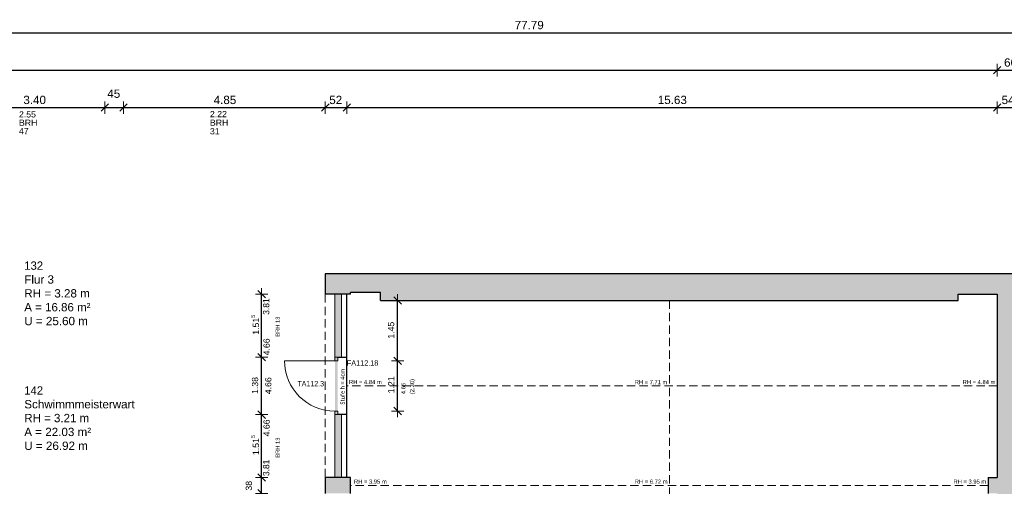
# Model space of a CAD drawing. Header units: metres. Extents: x 306 to 433, y -64 to 7.
# Tile 78 of 93: x 351 to 374, y -4 to 7. Entities that reach past the tile are written whole.
import ezdxf

# ---------------------------------------------------------------- set-up
doc = ezdxf.new("R2010")
doc.units = ezdxf.units.M
doc.header["$PDMODE"] = 65
doc.linetypes.add('AUSGEZOGEN', pattern=[0])
doc.linetypes.add('VERDECKT2_S2', pattern=[0.27, 0.2, -0.07])
for name, color, linetype, lineweight in [('Allgemein01', 7, 'AUSGEZOGEN', 13), ('Füllfläche', 7, 'AUSGEZOGEN', 13), ('Maßlinie Allgemein', 7, 'AUSGEZOGEN', 25), ('Standard', 7, 'AUSGEZOGEN', 25), ('Text Allgemein', 7, 'AUSGEZOGEN', 25)]:
    doc.layers.add(name, color=color, linetype=linetype, lineweight=lineweight)
doc.styles.add('ARIAL', font='ARIAL.TTF')
doc.styles.add('Calibri', font='calibri.ttf')
doc.dimstyles.new('DIMSTYLE_12', dxfattribs={"dimtxt": 0.15, "dimasz": 0.3, "dimexe": 0, "dimexo": 1e-06, "dimgap": 0.075, "dimtad": 2, "dimdec": 1, "dimlfac": 100, "dimrnd": 0.5, "dimzin": 4, "dimdsep": 46, "dimtxsty": 'ARIAL', "dimblk1": 'ALL_ML_STRICH', "dimblk2": 'ALL_ML_STRICH', "dimsah": 1, "dimcen": 0, "dimse1": 1, "dimse2": 1, "dimclrd": 7, "dimclre": 7, "dimclrt": 7, "dimadec": 0, "dimazin": 0, "dimtfac": 1, "dimtdec": 0, "dimtix": 1, "dimtmove": 2, "dimatfit": 3, "dimfxl": 0, "dimtvp": 1.2, "dimtzin": 0, "dimlwd": 0, "dimlwe": 13, "dimarcsym": 0})
doc.dimstyles.new('DIMSTYLE_13', dxfattribs={"dimtxt": 0.15, "dimasz": 0.3, "dimexe": 0, "dimexo": 1e-06, "dimgap": 0.075, "dimtad": 2, "dimrnd": 0.005, "dimzin": 4, "dimdsep": 46, "dimtxsty": 'ARIAL', "dimblk1": 'ALL_ML_STRICH', "dimblk2": 'ALL_ML_STRICH', "dimsah": 1, "dimcen": 0, "dimse1": 1, "dimse2": 1, "dimclrd": 7, "dimclre": 7, "dimclrt": 7, "dimadec": 0, "dimazin": 0, "dimtfac": 1, "dimtdec": 0, "dimtix": 1, "dimtmove": 2, "dimatfit": 3, "dimfxl": 0, "dimtzin": 0, "dimlwd": 0, "dimlwe": 13, "dimarcsym": 0})
doc.dimstyles.new('DIMSTYLE_16', dxfattribs={"dimtxt": 0.15, "dimasz": 0.3, "dimexe": 0, "dimexo": 1e-06, "dimgap": 0.075, "dimtad": 2, "dimdec": 3, "dimrnd": 0.005, "dimzin": 4, "dimdsep": 46, "dimtxsty": 'ARIAL', "dimblk1": 'ALL_ML_STRICH', "dimblk2": 'ALL_ML_STRICH', "dimsah": 1, "dimcen": 0, "dimse1": 1, "dimse2": 1, "dimclrd": 7, "dimclre": 7, "dimclrt": 7, "dimadec": 0, "dimazin": 0, "dimtfac": 1, "dimtdec": 0, "dimtix": 1, "dimtmove": 2, "dimatfit": 3, "dimfxl": 0, "dimtzin": 0, "dimlwd": 0, "dimlwe": 13, "dimarcsym": 0})
doc.dimstyles.new('DIMSTYLE_17', dxfattribs={"dimtxt": 0.15, "dimasz": 0.3, "dimexe": 0, "dimexo": 1e-06, "dimgap": 0.075, "dimtad": 2, "dimdec": 3, "dimrnd": 0.005, "dimzin": 4, "dimdsep": 46, "dimtxsty": 'ARIAL', "dimblk1": 'ALL_ML_STRICH', "dimblk2": 'ALL_ML_STRICH', "dimsah": 1, "dimcen": 0, "dimse1": 1, "dimse2": 1, "dimclrd": 7, "dimclre": 7, "dimclrt": 7, "dimadec": 0, "dimazin": 0, "dimtfac": 1, "dimtdec": 0, "dimtix": 1, "dimtmove": 2, "dimatfit": 3, "dimfxl": 0, "dimtzin": 0, "dimlwd": 0, "dimlwe": 13, "dimarcsym": 0})
doc.dimstyles.new('DIMSTYLE_6', dxfattribs={"dimtxt": 0.2, "dimasz": 0.3, "dimexe": 0, "dimexo": 1e-06, "dimgap": 0.1, "dimtad": 2, "dimrnd": 0.005, "dimzin": 4, "dimdsep": 46, "dimtxsty": 'ARIAL', "dimblk1": 'ALL_ML_STRICH', "dimblk2": 'ALL_ML_STRICH', "dimsah": 1, "dimcen": 0, "dimse1": 1, "dimse2": 1, "dimclrd": 7, "dimclre": 7, "dimclrt": 7, "dimadec": 0, "dimazin": 0, "dimtfac": 1, "dimtdec": 0, "dimtix": 1, "dimtmove": 2, "dimatfit": 3, "dimfxl": 0, "dimtzin": 0, "dimlwd": 0, "dimlwe": 13, "dimarcsym": 0})
doc.dimstyles.new('DIMSTYLE_7', dxfattribs={"dimtxt": 0.2, "dimasz": 0.3, "dimexe": 0, "dimexo": 1e-06, "dimgap": 0.1, "dimtad": 2, "dimdec": 1, "dimlfac": 100, "dimrnd": 0.5, "dimzin": 4, "dimdsep": 46, "dimtxsty": 'ARIAL', "dimblk1": 'ALL_ML_STRICH', "dimblk2": 'ALL_ML_STRICH', "dimsah": 1, "dimcen": 0, "dimse1": 1, "dimse2": 1, "dimclrd": 7, "dimclre": 7, "dimclrt": 7, "dimadec": 0, "dimazin": 0, "dimtfac": 1, "dimtdec": 0, "dimtix": 1, "dimtmove": 2, "dimatfit": 3, "dimfxl": 0, "dimtvp": 1.2, "dimtzin": 0, "dimlwd": 0, "dimlwe": 13, "dimarcsym": 0})

# ---------------------------------------------------------------- blocks, each defined once
blk = doc.blocks.new('ALL_ML_STRICH')
at = {"color": 0, "linetype": 'ByBlock', "lineweight": -2}
for p, q in [((-1, 0), (0.5, 0)), ((-0.3, -0.3), (0.3, 0.3)), ((0, -0.5), (0, 0.5))]:
    blk.add_line(p, q, dxfattribs=at)
blk = doc.blocks.new('*D37')
at = {"layer": 'DEFPOINTS', "color": 7, "linetype": 'AUSGEZOGEN', "lineweight": 13}
for p in [(358.644, 0.775), (307.014, -32.475), (361.684, -32.475)]:
    blk.add_point(p, dxfattribs=at)
at = {"layer": 'Maßlinie Allgemein', "color": 7, "linetype": 'AUSGEZOGEN', "lineweight": -2}
blk.add_line((307.014, -32.475), (307.014, 0.775), dxfattribs=at)
at = {"layer": 'Maßlinie Allgemein', "color": 7, "linetype": 'AUSGEZOGEN', "lineweight": 13, "xscale": 0.3, "yscale": 0.3, "zscale": 0.3}
for p, rotation in [((307.014, 0.775), 90), ((307.014, -32.475), 270)]:
    blk.add_blockref('ALL_ML_STRICH', p, dxfattribs=dict(at, rotation=rotation))
at = {"layer": 'Maßlinie Allgemein', "color": 7, "linetype": 'AUSGEZOGEN', "lineweight": 13, "insert": (306.831, -15.844), "char_height": 0.2, "width": 1, "attachment_point": 5, "rotation": 90, "style": 'ARIAL'}
blk.add_mtext('\\A1;{\\A1;{33.25\\H0.132000;\\S^ ;}}', dxfattribs=at)
blk = doc.blocks.new('*D38')
at = {"layer": 'DEFPOINTS', "color": 7, "linetype": 'AUSGEZOGEN', "lineweight": 13}
for p in [(358.034, 1.265), (307.014, 0.775), (358.644, 0.775)]:
    blk.add_point(p, dxfattribs=at)
at = {"layer": 'Maßlinie Allgemein', "color": 7, "linetype": 'AUSGEZOGEN', "lineweight": -2}
blk.add_line((307.014, 0.775), (307.014, 1.265), dxfattribs=at)
at = {"layer": 'Maßlinie Allgemein', "color": 7, "linetype": 'AUSGEZOGEN', "lineweight": 13, "xscale": 0.3, "yscale": 0.3, "zscale": 0.3}
for p, rotation in [((307.014, 1.265), 90), ((307.014, 0.775), 270)]:
    blk.add_blockref('ALL_ML_STRICH', p, dxfattribs=dict(at, rotation=rotation))
at = {"layer": 'Maßlinie Allgemein', "color": 7, "linetype": 'AUSGEZOGEN', "lineweight": 13, "insert": (306.831, 1.01), "char_height": 0.2, "width": 0.8, "attachment_point": 5, "rotation": 90, "style": 'ARIAL'}
blk.add_mtext('\\A1;{\\A1;{49\\H0.132000;\\S^ ;}}', dxfattribs=at)
blk = doc.blocks.new('*D39')
at = {"layer": 'DEFPOINTS', "color": 7, "linetype": 'AUSGEZOGEN', "lineweight": 13}
for p in [(358.034, 1.265), (306.114, -57.225), (352.314, -57.225)]:
    blk.add_point(p, dxfattribs=at)
at = {"layer": 'Maßlinie Allgemein', "color": 7, "linetype": 'AUSGEZOGEN', "lineweight": -2}
blk.add_line((306.114, -57.225), (306.114, 1.265), dxfattribs=at)
at = {"layer": 'Maßlinie Allgemein', "color": 7, "linetype": 'AUSGEZOGEN', "lineweight": 13, "xscale": 0.3, "yscale": 0.3, "zscale": 0.3}
for p, rotation in [((306.114, 1.265), 90), ((306.114, -57.225), 270)]:
    blk.add_blockref('ALL_ML_STRICH', p, dxfattribs=dict(at, rotation=rotation))
at = {"layer": 'Maßlinie Allgemein', "color": 7, "linetype": 'AUSGEZOGEN', "lineweight": 13, "insert": (305.931, -27.974), "char_height": 0.2, "width": 1, "attachment_point": 5, "rotation": 90, "style": 'ARIAL'}
blk.add_mtext('\\A1;{\\A1;{58.49\\H0.132000;\\S^ ;}}', dxfattribs=at)
blk = doc.blocks.new('*D187')
at = {"layer": 'DEFPOINTS', "color": 7, "linetype": 'AUSGEZOGEN', "lineweight": 13}
for p in [(358.264, -3.635), (356.504, -4.015), (358.264, -4.015)]:
    blk.add_point(p, dxfattribs=at)
at = {"layer": 'Maßlinie Allgemein', "color": 7, "linetype": 'AUSGEZOGEN', "lineweight": -2}
blk.add_line((356.504, -4.015), (356.504, -3.635), dxfattribs=at)
at = {"layer": 'Maßlinie Allgemein', "color": 7, "linetype": 'AUSGEZOGEN', "lineweight": 13, "xscale": 0.3, "yscale": 0.3, "zscale": 0.3}
for p, rotation in [((356.504, -3.635), 90), ((356.504, -4.015), 270)]:
    blk.add_blockref('ALL_ML_STRICH', p, dxfattribs=dict(at, rotation=rotation))
at = {"layer": 'Maßlinie Allgemein', "color": 7, "linetype": 'AUSGEZOGEN', "lineweight": 13, "insert": (356.197, -3.832), "char_height": 0.15, "width": 0.6, "attachment_point": 5, "rotation": 90, "style": 'ARIAL'}
blk.add_mtext('\\A1;{\\A1;{38\\H0.099000;\\S^ ;}}', dxfattribs=at)
blk = doc.blocks.new('*D188')
at = {"layer": 'DEFPOINTS', "color": 7, "linetype": 'AUSGEZOGEN', "lineweight": 13}
for p in [(358.264, -2.12), (356.504, -3.635), (358.264, -3.635)]:
    blk.add_point(p, dxfattribs=at)
at = {"layer": 'Maßlinie Allgemein', "color": 7, "linetype": 'AUSGEZOGEN', "lineweight": -2}
blk.add_line((356.504, -3.635), (356.504, -2.12), dxfattribs=at)
at = {"layer": 'Maßlinie Allgemein', "color": 7, "linetype": 'AUSGEZOGEN', "lineweight": 13, "xscale": 0.3, "yscale": 0.3, "zscale": 0.3}
for p, rotation in [((356.504, -2.12), 90), ((356.504, -3.635), 270)]:
    blk.add_blockref('ALL_ML_STRICH', p, dxfattribs=dict(at, rotation=rotation))
at = {"layer": 'Maßlinie Allgemein', "color": 7, "linetype": 'AUSGEZOGEN', "lineweight": 13, "insert": (356.347, -2.852), "char_height": 0.15, "width": 0.75, "attachment_point": 5, "rotation": 90, "style": 'ARIAL'}
blk.add_mtext('\\A1;{\\A1;{1.51\\H0.099000;\\S5^ ;}}', dxfattribs=at)
blk = doc.blocks.new('*D189')
at = {"layer": 'DEFPOINTS', "color": 7, "linetype": 'AUSGEZOGEN', "lineweight": 13}
for p in [(358.264, -0.74), (356.504, -2.12), (358.264, -2.12)]:
    blk.add_point(p, dxfattribs=at)
at = {"layer": 'Maßlinie Allgemein', "color": 7, "linetype": 'AUSGEZOGEN', "lineweight": -2}
blk.add_line((356.504, -2.12), (356.504, -0.74), dxfattribs=at)
at = {"layer": 'Maßlinie Allgemein', "color": 7, "linetype": 'AUSGEZOGEN', "lineweight": 13, "xscale": 0.3, "yscale": 0.3, "zscale": 0.3}
for p, rotation in [((356.504, -0.74), 90), ((356.504, -2.12), 270)]:
    blk.add_blockref('ALL_ML_STRICH', p, dxfattribs=dict(at, rotation=rotation))
at = {"layer": 'Maßlinie Allgemein', "color": 7, "linetype": 'AUSGEZOGEN', "lineweight": 13, "insert": (356.347, -1.42), "char_height": 0.15, "width": 0.6, "attachment_point": 5, "rotation": 90, "style": 'ARIAL'}
blk.add_mtext('\\A1;{\\A1;{1.38\\H0.099000;\\S^ ;}}', dxfattribs=at)
at = {"layer": 'Maßlinie Allgemein', "color": 7, "linetype": 'AUSGEZOGEN', "lineweight": 13, "insert": (356.59, -1.63), "char_height": 0.15, "width": 0.0075, "attachment_point": 1, "rotation": 90, "line_spacing_factor": 0.60241, "style": 'ARIAL'}
blk.add_mtext('\\A1;{4.66\\H0.099000;\\S^ ;}', dxfattribs=at)
blk = doc.blocks.new('*D190')
at = {"layer": 'DEFPOINTS', "color": 7, "linetype": 'AUSGEZOGEN', "lineweight": 13}
for p in [(358.034, 0.775), (356.504, -0.74), (358.264, -0.74)]:
    blk.add_point(p, dxfattribs=at)
at = {"layer": 'Maßlinie Allgemein', "color": 7, "linetype": 'AUSGEZOGEN', "lineweight": -2}
blk.add_line((356.504, -0.74), (356.504, 0.775), dxfattribs=at)
at = {"layer": 'Maßlinie Allgemein', "color": 7, "linetype": 'AUSGEZOGEN', "lineweight": 13, "xscale": 0.3, "yscale": 0.3, "zscale": 0.3}
for p, rotation in [((356.504, 0.775), 90), ((356.504, -0.74), 270)]:
    blk.add_blockref('ALL_ML_STRICH', p, dxfattribs=dict(at, rotation=rotation))
at = {"layer": 'Maßlinie Allgemein', "color": 7, "linetype": 'AUSGEZOGEN', "lineweight": 13, "insert": (356.347, 0.043), "char_height": 0.15, "width": 0.75, "attachment_point": 5, "rotation": 90, "style": 'ARIAL'}
blk.add_mtext('\\A1;{\\A1;{1.51\\H0.099000;\\S5^ ;}}', dxfattribs=at)
blk = doc.blocks.new('*D311')
at = {"layer": 'DEFPOINTS', "color": 7, "linetype": 'AUSGEZOGEN', "lineweight": 13}
for p in [(324.484, 6.165), (374.184, 0.775), (324.484, -8.755)]:
    blk.add_point(p, dxfattribs=at)
at = {"layer": 'Maßlinie Allgemein', "color": 7, "linetype": 'AUSGEZOGEN', "lineweight": -2}
blk.add_line((324.484, 6.165), (374.184, 6.165), dxfattribs=at)
at = {"layer": 'Maßlinie Allgemein', "color": 7, "linetype": 'AUSGEZOGEN', "lineweight": 13, "xscale": 0.3, "yscale": 0.3, "zscale": 0.3, "rotation": 180}
blk.add_blockref('ALL_ML_STRICH', (324.484, 6.165), dxfattribs=at)
at = {"layer": 'Maßlinie Allgemein', "color": 7, "linetype": 'AUSGEZOGEN', "lineweight": 13, "xscale": 0.3, "yscale": 0.3, "zscale": 0.3}
blk.add_blockref('ALL_ML_STRICH', (374.184, 6.165), dxfattribs=at)
at = {"layer": 'Maßlinie Allgemein', "color": 7, "linetype": 'AUSGEZOGEN', "lineweight": 13, "insert": (349.342, 6.348), "char_height": 0.2, "width": 1, "attachment_point": 5, "style": 'ARIAL'}
blk.add_mtext('\\A1;{\\A1;{49.70\\H0.132000;\\S^ ;}}', dxfattribs=at)
blk = doc.blocks.new('*D312')
at = {"layer": 'DEFPOINTS', "color": 7, "linetype": 'AUSGEZOGEN', "lineweight": 13}
for p in [(374.184, 6.165), (374.184, 0.775), (374.844, 0.605)]:
    blk.add_point(p, dxfattribs=at)
at = {"layer": 'Maßlinie Allgemein', "color": 7, "linetype": 'AUSGEZOGEN', "lineweight": -2}
blk.add_line((374.184, 6.165), (374.844, 6.165), dxfattribs=at)
at = {"layer": 'Maßlinie Allgemein', "color": 7, "linetype": 'AUSGEZOGEN', "lineweight": 13, "xscale": 0.3, "yscale": 0.3, "zscale": 0.3, "rotation": 180}
blk.add_blockref('ALL_ML_STRICH', (374.184, 6.165), dxfattribs=at)
at = {"layer": 'Maßlinie Allgemein', "color": 7, "linetype": 'AUSGEZOGEN', "lineweight": 13, "xscale": 0.3, "yscale": 0.3, "zscale": 0.3}
blk.add_blockref('ALL_ML_STRICH', (374.844, 6.165), dxfattribs=at)
at = {"layer": 'Maßlinie Allgemein', "color": 7, "linetype": 'AUSGEZOGEN', "lineweight": 13, "insert": (374.505, 6.348), "char_height": 0.2, "width": 0.8, "attachment_point": 5, "style": 'ARIAL'}
blk.add_mtext('\\A1;{\\A1;{66\\H0.132000;\\S^ ;}}', dxfattribs=at)
blk = doc.blocks.new('*D320')
at = {"layer": 'DEFPOINTS', "color": 7, "linetype": 'AUSGEZOGEN', "lineweight": 13}
for p in [(324.034, 7.065), (324.034, -8.145), (401.824, -19.355)]:
    blk.add_point(p, dxfattribs=at)
at = {"layer": 'Maßlinie Allgemein', "color": 7, "linetype": 'AUSGEZOGEN', "lineweight": -2}
blk.add_line((324.034, 7.065), (401.824, 7.065), dxfattribs=at)
at = {"layer": 'Maßlinie Allgemein', "color": 7, "linetype": 'AUSGEZOGEN', "lineweight": 13, "xscale": 0.3, "yscale": 0.3, "zscale": 0.3, "rotation": 180}
blk.add_blockref('ALL_ML_STRICH', (324.034, 7.065), dxfattribs=at)
at = {"layer": 'Maßlinie Allgemein', "color": 7, "linetype": 'AUSGEZOGEN', "lineweight": 13, "xscale": 0.3, "yscale": 0.3, "zscale": 0.3}
blk.add_blockref('ALL_ML_STRICH', (401.824, 7.065), dxfattribs=at)
at = {"layer": 'Maßlinie Allgemein', "color": 7, "linetype": 'AUSGEZOGEN', "lineweight": 13, "insert": (362.936, 7.248), "char_height": 0.2, "width": 1, "attachment_point": 5, "style": 'ARIAL'}
blk.add_mtext('\\A1;{\\A1;{77.79\\H0.132000;\\S^ ;}}', dxfattribs=at)
blk = doc.blocks.new('*D342')
at = {"layer": 'DEFPOINTS', "color": 7, "linetype": 'AUSGEZOGEN', "lineweight": 13}
for p in [(358.554, 0.775), (307.914, -6.165), (342.164, -6.165)]:
    blk.add_point(p, dxfattribs=at)
at = {"layer": 'Maßlinie Allgemein', "color": 7, "linetype": 'AUSGEZOGEN', "lineweight": -2}
blk.add_line((307.914, -6.165), (307.914, 0.775), dxfattribs=at)
at = {"layer": 'Maßlinie Allgemein', "color": 7, "linetype": 'AUSGEZOGEN', "lineweight": 13, "xscale": 0.3, "yscale": 0.3, "zscale": 0.3}
for p, rotation in [((307.914, 0.775), 90), ((307.914, -6.165), 270)]:
    blk.add_blockref('ALL_ML_STRICH', p, dxfattribs=dict(at, rotation=rotation))
at = {"layer": 'Maßlinie Allgemein', "color": 7, "linetype": 'AUSGEZOGEN', "lineweight": 13, "insert": (307.731, -2.681), "char_height": 0.2, "width": 0.8, "attachment_point": 5, "rotation": 90, "style": 'ARIAL'}
blk.add_mtext('\\A1;{\\A1;{6.94\\H0.132000;\\S^ ;}}', dxfattribs=at)
blk = doc.blocks.new('*D343')
at = {"layer": 'DEFPOINTS', "color": 7, "linetype": 'AUSGEZOGEN', "lineweight": 13}
for p in [(358.034, 1.265), (307.914, 0.775), (358.554, 0.775)]:
    blk.add_point(p, dxfattribs=at)
at = {"layer": 'Maßlinie Allgemein', "color": 7, "linetype": 'AUSGEZOGEN', "lineweight": -2}
blk.add_line((307.914, 0.775), (307.914, 1.265), dxfattribs=at)
at = {"layer": 'Maßlinie Allgemein', "color": 7, "linetype": 'AUSGEZOGEN', "lineweight": 13, "xscale": 0.3, "yscale": 0.3, "zscale": 0.3}
for p, rotation in [((307.914, 1.265), 90), ((307.914, 0.775), 270)]:
    blk.add_blockref('ALL_ML_STRICH', p, dxfattribs=dict(at, rotation=rotation))
at = {"layer": 'Maßlinie Allgemein', "color": 7, "linetype": 'AUSGEZOGEN', "lineweight": 13, "insert": (307.731, 1.01), "char_height": 0.2, "width": 0.8, "attachment_point": 5, "rotation": 90, "style": 'ARIAL'}
blk.add_mtext('\\A1;{\\A1;{49\\H0.132000;\\S^ ;}}', dxfattribs=at)
blk = doc.blocks.new('*D385')
at = {"layer": 'DEFPOINTS', "color": 7, "linetype": 'AUSGEZOGEN', "lineweight": 13}
for p in [(358.034, 0.775), (308.814, -6.165), (349.334, -6.165)]:
    blk.add_point(p, dxfattribs=at)
at = {"layer": 'Maßlinie Allgemein', "color": 7, "linetype": 'AUSGEZOGEN', "lineweight": -2}
blk.add_line((308.814, -6.165), (308.814, 0.775), dxfattribs=at)
at = {"layer": 'Maßlinie Allgemein', "color": 7, "linetype": 'AUSGEZOGEN', "lineweight": 13, "xscale": 0.3, "yscale": 0.3, "zscale": 0.3}
for p, rotation in [((308.814, 0.775), 90), ((308.814, -6.165), 270)]:
    blk.add_blockref('ALL_ML_STRICH', p, dxfattribs=dict(at, rotation=rotation))
at = {"layer": 'Maßlinie Allgemein', "color": 7, "linetype": 'AUSGEZOGEN', "lineweight": 13, "insert": (308.631, -2.681), "char_height": 0.2, "width": 0.8, "attachment_point": 5, "rotation": 90, "style": 'ARIAL'}
blk.add_mtext('\\A1;{\\A1;{6.94\\H0.132000;\\S^ ;}}', dxfattribs=at)
blk = doc.blocks.new('*D386')
at = {"layer": 'DEFPOINTS', "color": 7, "linetype": 'AUSGEZOGEN', "lineweight": 13}
for p in [(358.034, 1.265), (308.814, 0.775), (358.034, 0.775)]:
    blk.add_point(p, dxfattribs=at)
at = {"layer": 'Maßlinie Allgemein', "color": 7, "linetype": 'AUSGEZOGEN', "lineweight": -2}
blk.add_line((308.814, 0.775), (308.814, 1.265), dxfattribs=at)
at = {"layer": 'Maßlinie Allgemein', "color": 7, "linetype": 'AUSGEZOGEN', "lineweight": 13, "xscale": 0.3, "yscale": 0.3, "zscale": 0.3}
for p, rotation in [((308.814, 1.265), 90), ((308.814, 0.775), 270)]:
    blk.add_blockref('ALL_ML_STRICH', p, dxfattribs=dict(at, rotation=rotation))
at = {"layer": 'Maßlinie Allgemein', "color": 7, "linetype": 'AUSGEZOGEN', "lineweight": 13, "insert": (308.631, 1.01), "char_height": 0.2, "width": 0.8, "attachment_point": 5, "rotation": 90, "style": 'ARIAL'}
blk.add_mtext('\\A1;{\\A1;{49\\H0.132000;\\S^ ;}}', dxfattribs=at)
blk = doc.blocks.new('*D387')
at = {"layer": 'DEFPOINTS', "color": 7, "linetype": 'AUSGEZOGEN', "lineweight": 13}
for p in [(358.334, -0.825), (358.334, -2.035), (359.774, -2.035)]:
    blk.add_point(p, dxfattribs=at)
at = {"layer": 'Maßlinie Allgemein', "color": 7, "linetype": 'AUSGEZOGEN', "lineweight": -2}
blk.add_line((359.774, -2.035), (359.774, -0.825), dxfattribs=at)
at = {"layer": 'Maßlinie Allgemein', "color": 7, "linetype": 'AUSGEZOGEN', "lineweight": 13, "xscale": 0.3, "yscale": 0.3, "zscale": 0.3}
for p, rotation in [((359.774, -0.825), 90), ((359.774, -2.035), 270)]:
    blk.add_blockref('ALL_ML_STRICH', p, dxfattribs=dict(at, rotation=rotation))
at = {"layer": 'Maßlinie Allgemein', "color": 7, "linetype": 'AUSGEZOGEN', "lineweight": 13, "insert": (359.619, -1.405), "char_height": 0.15, "width": 0.6, "attachment_point": 5, "rotation": 90, "style": 'ARIAL'}
blk.add_mtext('\\A1;{\\A1;{1.21\\H0.099000;\\S^ ;}}', dxfattribs=at)
at = {"layer": 'Maßlinie Allgemein', "color": 7, "linetype": 'AUSGEZOGEN', "lineweight": 13, "insert": (359.86, -1.63), "char_height": 0.1, "width": 0.005, "attachment_point": 1, "rotation": 90, "line_spacing_factor": 1.268101, "style": 'ARIAL'}
blk.add_mtext('\\A1;{4.66\\H0.066000;\\S^ ;}\\H0.100000;\\P(2.30)', dxfattribs=at)
blk = doc.blocks.new('*D388')
at = {"layer": 'DEFPOINTS', "color": 7, "linetype": 'AUSGEZOGEN', "lineweight": 13}
for p in [(359.36, 0.625), (358.334, -0.825), (359.774, -0.825)]:
    blk.add_point(p, dxfattribs=at)
at = {"layer": 'Maßlinie Allgemein', "color": 7, "linetype": 'AUSGEZOGEN', "lineweight": -2}
blk.add_line((359.774, -0.825), (359.774, 0.625), dxfattribs=at)
at = {"layer": 'Maßlinie Allgemein', "color": 7, "linetype": 'AUSGEZOGEN', "lineweight": 13, "xscale": 0.3, "yscale": 0.3, "zscale": 0.3}
for p, rotation in [((359.774, 0.625), 90), ((359.774, -0.825), 270)]:
    blk.add_blockref('ALL_ML_STRICH', p, dxfattribs=dict(at, rotation=rotation))
at = {"layer": 'Maßlinie Allgemein', "color": 7, "linetype": 'AUSGEZOGEN', "lineweight": 13, "insert": (359.617, -0.09), "char_height": 0.15, "width": 0.6, "attachment_point": 5, "rotation": 90, "style": 'ARIAL'}
blk.add_mtext('\\A1;{\\A1;{1.45\\H0.099000;\\S^ ;}}', dxfattribs=at)
blk = doc.blocks.new('*D421')
at = {"layer": 'DEFPOINTS', "color": 7, "linetype": 'AUSGEZOGEN', "lineweight": 13}
for p in [(349.334, 5.265), (349.334, -6.165), (352.734, -8.145)]:
    blk.add_point(p, dxfattribs=at)
at = {"layer": 'Maßlinie Allgemein', "color": 7, "linetype": 'AUSGEZOGEN', "lineweight": -2}
blk.add_line((349.334, 5.265), (352.734, 5.265), dxfattribs=at)
at = {"layer": 'Maßlinie Allgemein', "color": 7, "linetype": 'AUSGEZOGEN', "lineweight": 13, "xscale": 0.3, "yscale": 0.3, "zscale": 0.3, "rotation": 180}
blk.add_blockref('ALL_ML_STRICH', (349.334, 5.265), dxfattribs=at)
at = {"layer": 'Maßlinie Allgemein', "color": 7, "linetype": 'AUSGEZOGEN', "lineweight": 13, "xscale": 0.3, "yscale": 0.3, "zscale": 0.3}
blk.add_blockref('ALL_ML_STRICH', (352.734, 5.265), dxfattribs=at)
at = {"layer": 'Maßlinie Allgemein', "color": 7, "linetype": 'AUSGEZOGEN', "lineweight": 13, "insert": (351.049, 5.448), "char_height": 0.2, "width": 0.8, "attachment_point": 5, "style": 'ARIAL'}
blk.add_mtext('\\A1;{\\A1;{3.40\\H0.132000;\\S^ ;}}', dxfattribs=at)
at = {"layer": 'Maßlinie Allgemein', "color": 7, "linetype": 'AUSGEZOGEN', "lineweight": 13, "insert": (350.672, 5.177), "char_height": 0.15, "width": 0.0075, "attachment_point": 1, "line_spacing_factor": 0.803213, "style": 'ARIAL'}
blk.add_mtext('\\A1;{2.55\\H0.099000;\\S^ ;}\\H0.150000;\\PBRH 47', dxfattribs=at)
blk = doc.blocks.new('*D422')
at = {"layer": 'DEFPOINTS', "color": 7, "linetype": 'AUSGEZOGEN', "lineweight": 13}
for p in [(352.734, 5.265), (352.734, -8.145), (353.184, -8.145)]:
    blk.add_point(p, dxfattribs=at)
at = {"layer": 'Maßlinie Allgemein', "color": 7, "linetype": 'AUSGEZOGEN', "lineweight": -2}
blk.add_line((352.734, 5.265), (353.184, 5.265), dxfattribs=at)
at = {"layer": 'Maßlinie Allgemein', "color": 7, "linetype": 'AUSGEZOGEN', "lineweight": 13, "xscale": 0.3, "yscale": 0.3, "zscale": 0.3, "rotation": 180}
blk.add_blockref('ALL_ML_STRICH', (352.734, 5.265), dxfattribs=at)
at = {"layer": 'Maßlinie Allgemein', "color": 7, "linetype": 'AUSGEZOGEN', "lineweight": 13, "xscale": 0.3, "yscale": 0.3, "zscale": 0.3}
blk.add_blockref('ALL_ML_STRICH', (353.184, 5.265), dxfattribs=at)
at = {"layer": 'Maßlinie Allgemein', "color": 7, "linetype": 'AUSGEZOGEN', "lineweight": 13, "insert": (352.95, 5.598), "char_height": 0.2, "width": 0.8, "attachment_point": 5, "style": 'ARIAL'}
blk.add_mtext('\\A1;{\\A1;{45\\H0.132000;\\S^ ;}}', dxfattribs=at)
blk = doc.blocks.new('*D423')
at = {"layer": 'DEFPOINTS', "color": 7, "linetype": 'AUSGEZOGEN', "lineweight": 13}
for p in [(353.184, 5.265), (353.184, -8.145), (358.034, -13.215)]:
    blk.add_point(p, dxfattribs=at)
at = {"layer": 'Maßlinie Allgemein', "color": 7, "linetype": 'AUSGEZOGEN', "lineweight": -2}
blk.add_line((353.184, 5.265), (358.034, 5.265), dxfattribs=at)
at = {"layer": 'Maßlinie Allgemein', "color": 7, "linetype": 'AUSGEZOGEN', "lineweight": 13, "xscale": 0.3, "yscale": 0.3, "zscale": 0.3, "rotation": 180}
blk.add_blockref('ALL_ML_STRICH', (353.184, 5.265), dxfattribs=at)
at = {"layer": 'Maßlinie Allgemein', "color": 7, "linetype": 'AUSGEZOGEN', "lineweight": 13, "xscale": 0.3, "yscale": 0.3, "zscale": 0.3}
blk.add_blockref('ALL_ML_STRICH', (358.034, 5.265), dxfattribs=at)
at = {"layer": 'Maßlinie Allgemein', "color": 7, "linetype": 'AUSGEZOGEN', "lineweight": 13, "insert": (355.623, 5.448), "char_height": 0.2, "width": 0.8, "attachment_point": 5, "style": 'ARIAL'}
blk.add_mtext('\\A1;{\\A1;{4.85\\H0.132000;\\S^ ;}}', dxfattribs=at)
at = {"layer": 'Maßlinie Allgemein', "color": 7, "linetype": 'AUSGEZOGEN', "lineweight": 13, "insert": (355.262, 5.184), "char_height": 0.15, "width": 0.0075, "attachment_point": 1, "line_spacing_factor": 0.827046, "style": 'ARIAL'}
blk.add_mtext('\\A1;{2.22\\H0.099000;\\S^ ;}\\H0.150000;\\PBRH 31', dxfattribs=at)
blk = doc.blocks.new('*D424')
at = {"layer": 'DEFPOINTS', "color": 7, "linetype": 'AUSGEZOGEN', "lineweight": 13}
for p in [(358.034, 5.265), (358.554, 0.775), (358.034, -13.215)]:
    blk.add_point(p, dxfattribs=at)
at = {"layer": 'Maßlinie Allgemein', "color": 7, "linetype": 'AUSGEZOGEN', "lineweight": -2}
blk.add_line((358.034, 5.265), (358.554, 5.265), dxfattribs=at)
at = {"layer": 'Maßlinie Allgemein', "color": 7, "linetype": 'AUSGEZOGEN', "lineweight": 13, "xscale": 0.3, "yscale": 0.3, "zscale": 0.3, "rotation": 180}
blk.add_blockref('ALL_ML_STRICH', (358.034, 5.265), dxfattribs=at)
at = {"layer": 'Maßlinie Allgemein', "color": 7, "linetype": 'AUSGEZOGEN', "lineweight": 13, "xscale": 0.3, "yscale": 0.3, "zscale": 0.3}
blk.add_blockref('ALL_ML_STRICH', (358.554, 5.265), dxfattribs=at)
at = {"layer": 'Maßlinie Allgemein', "color": 7, "linetype": 'AUSGEZOGEN', "lineweight": 13, "insert": (358.286, 5.448), "char_height": 0.2, "width": 0.8, "attachment_point": 5, "style": 'ARIAL'}
blk.add_mtext('\\A1;{\\A1;{52\\H0.132000;\\S^ ;}}', dxfattribs=at)
blk = doc.blocks.new('*D425')
at = {"layer": 'DEFPOINTS', "color": 7, "linetype": 'AUSGEZOGEN', "lineweight": 13}
for p in [(358.554, 5.265), (358.554, 0.775), (374.184, 0.775)]:
    blk.add_point(p, dxfattribs=at)
at = {"layer": 'Maßlinie Allgemein', "color": 7, "linetype": 'AUSGEZOGEN', "lineweight": -2}
blk.add_line((358.554, 5.265), (374.184, 5.265), dxfattribs=at)
at = {"layer": 'Maßlinie Allgemein', "color": 7, "linetype": 'AUSGEZOGEN', "lineweight": 13, "xscale": 0.3, "yscale": 0.3, "zscale": 0.3, "rotation": 180}
blk.add_blockref('ALL_ML_STRICH', (358.554, 5.265), dxfattribs=at)
at = {"layer": 'Maßlinie Allgemein', "color": 7, "linetype": 'AUSGEZOGEN', "lineweight": 13, "xscale": 0.3, "yscale": 0.3, "zscale": 0.3}
blk.add_blockref('ALL_ML_STRICH', (374.184, 5.265), dxfattribs=at)
at = {"layer": 'Maßlinie Allgemein', "color": 7, "linetype": 'AUSGEZOGEN', "lineweight": 13, "insert": (366.376, 5.448), "char_height": 0.2, "width": 1, "attachment_point": 5, "style": 'ARIAL'}
blk.add_mtext('\\A1;{\\A1;{15.63\\H0.132000;\\S^ ;}}', dxfattribs=at)
blk = doc.blocks.new('*D426')
at = {"layer": 'DEFPOINTS', "color": 7, "linetype": 'AUSGEZOGEN', "lineweight": 13}
for p in [(374.184, 5.265), (374.724, 1.265), (374.184, 0.775)]:
    blk.add_point(p, dxfattribs=at)
at = {"layer": 'Maßlinie Allgemein', "color": 7, "linetype": 'AUSGEZOGEN', "lineweight": -2}
blk.add_line((374.184, 5.265), (374.724, 5.265), dxfattribs=at)
at = {"layer": 'Maßlinie Allgemein', "color": 7, "linetype": 'AUSGEZOGEN', "lineweight": 13, "xscale": 0.3, "yscale": 0.3, "zscale": 0.3, "rotation": 180}
blk.add_blockref('ALL_ML_STRICH', (374.184, 5.265), dxfattribs=at)
at = {"layer": 'Maßlinie Allgemein', "color": 7, "linetype": 'AUSGEZOGEN', "lineweight": 13, "xscale": 0.3, "yscale": 0.3, "zscale": 0.3}
blk.add_blockref('ALL_ML_STRICH', (374.724, 5.265), dxfattribs=at)
at = {"layer": 'Maßlinie Allgemein', "color": 7, "linetype": 'AUSGEZOGEN', "lineweight": 13, "insert": (374.446, 5.448), "char_height": 0.2, "width": 0.8, "attachment_point": 5, "style": 'ARIAL'}
blk.add_mtext('\\A1;{\\A1;{54\\H0.132000;\\S^ ;}}', dxfattribs=at)

msp = doc.modelspace()

# ---------------------------------------------------------------- hatches: boundary and pattern name
at = {"layer": 'Füllfläche', "linetype": 'AUSGEZOGEN', "lineweight": 25}
for color, points in [(254, [(374.7245, 1.2646), (358.0345, 1.2646), (358.0345, 0.7746), (358.6445, 0.7746), (358.6445, 0.8146), (359.3601, 0.8146), (359.3601, 0.6246), (373.2445, 0.6246), (373.2445, 0.7746), (374.1845, 0.7746), (374.1845, -3.6354), (373.9645, -3.6354), (373.9645, -4.0154), (374.1845, -4.0154), (374.1845, -8.4254), (373.9645, -8.4254), (373.9645, -8.8054), (374.1845, -8.8054), (374.1845, -13.2154), (373.9645, -13.2154), (373.9645, -13.5954), (374.1845, -13.5954), (374.1845, -18.0054), (373.9645, -18.0054), (373.9645, -18.3854), (374.1845, -18.3854), (374.1845, -22.7954), (373.9645, -22.7954), (373.9645, -23.1754), (374.7245, -23.1754), (374.7245, -23.0754), (375.0145, -23.0754), (375.0145, -22.6954), (374.7345, -22.6954), (374.7345, -19.6954), (377.0745, -19.6954), (377.0745, -19.7554), (378.9445, -19.7554), (378.9445, -21.1654), (379.2145, -21.1654), (379.2145, -20.6854), (379.4945, -20.6854), (379.4945, -20.4554), (380.3345, -20.4554), (380.3345, -19.7554), (381.8445, -19.7554), (381.8445, -20.4654), (382.4445, -20.4654), (382.4445, -19.6654), (384.9345, -19.6654), (384.9345, -19.7554), (385.3745, -19.7554), (385.3745, -19.6654), (385.6145, -19.6654), (385.6145, -19.8654), (385.8045, -19.8654), (385.8045, -19.4654), (377.8745, -19.4654), (377.8745, -17.6554), (377.8045, -17.6554), (377.8045, -19.3454), (374.7045, -19.3454), (374.7045, -16.1154), (377.8045, -16.1154), (377.8045, -16.9254), (377.8745, -16.9254), (377.8745, -15.9954), (377.9045, -15.9954), (377.9045, -15.6554), (374.7245, -15.6554), (374.7245, -13.0654), (377.9045, -13.0654), (377.9045, -12.7254), (377.8645, -12.7254), (377.8645, -10.9254), (377.7945, -10.9254), (377.7945, -12.6054), (374.6945, -12.6054), (374.6945, -9.4054), (377.5245, -9.4054), (377.5245, -10.0854), (377.7945, -10.0854), (377.7945, -10.1254), (377.8645, -10.1254), (377.8645, -9.7454), (377.9045, -9.7454), (377.9045, -8.6854), (377.7745, -8.6854), (377.7745, -8.9754), (374.7245, -8.9754), (374.7245, -7.0854), (377.7745, -7.0854), (377.7745, -7.9954), (377.9045, -7.9954), (377.9045, -6.7654), (377.9845, -6.7654), (377.9845, -6.6954), (374.8445, -6.6954), (374.8445, -3.9254), (378.7045, -3.9254), (378.7045, -6.6954), (378.6645, -6.6954), (378.6645, -6.7654), (378.8245, -6.7654), (378.8245, -6.8354), (379.0245, -6.8354), (379.0245, -3.5654), (377.5145, -3.5654), (377.5145, -3.3654), (377.4445, -3.3654), (377.4445, -3.4454), (374.8445, -3.4454), (374.8445, 0.6046), (377.4445, 0.6046), (377.4445, -2.6854), (377.5145, -2.6854), (377.5145, -2.3154), (377.7645, -2.3154), (377.7645, 0.7346), (380.5045, 0.7346), (380.5045, -2.3554), (380.7745, -2.3554), (380.7745, 0.7346), (393.8145, 0.7346), (393.8145, -3.9554), (394.1845, -3.9554), (394.1845, 1.1146), (374.7245, 1.1146)]), (161, [(358.2645, -0.7404), (358.4245, -0.7404), (358.4245, 0.7746), (358.2645, 0.7746)]), (30, [(358.2645, -0.7404), (358.2645, -2.1204), (358.3345, -2.1204), (358.3345, -0.7404)]), (161, [(358.2645, -3.6354), (358.4245, -3.6354), (358.4245, -2.1204), (358.2645, -2.1204)]), (254, [(358.0345, -4.0154), (358.6445, -4.0154), (358.6445, -3.6354), (358.0345, -3.6354)])]:
    msp.add_hatch(color=color, dxfattribs=at).paths.add_polyline_path(points)

# ---------------------------------------------------------------- linework, layer by layer
at = {"layer": 'Allgemein01', "color": 7, "linetype": 'AUSGEZOGEN', "lineweight": 25}
for p, q in [((358.0345, 1.2646), (358.0345, 0.7746)), ((374.7245, 1.2646), (358.0345, 1.2646)), ((358.6445, 0.7746), (358.0345, 0.7746)), ((358.5545, -2.1204), (358.5545, 0.7746)), ((359.3601, 0.8146), (358.6445, 0.8146)), ((358.6445, 0.7746), (358.6445, 0.8146)), ((359.3601, 0.6246), (359.3601, 0.8146)), ((373.2445, 0.7746), (374.1845, 0.7746)), ((373.2445, 0.6246), (373.2445, 0.7746)), ((374.1845, 0.7746), (374.1845, -3.6354)), ((359.3601, 0.6246), (373.2445, 0.6246)), ((358.3345, -0.7404), (358.5545, -0.7404)), ((358.5545, -2.1204), (358.3345, -2.1204)), ((358.5545, -3.6354), (358.5545, -2.1204)), ((358.0345, -3.6354), (358.0345, -4.0154)), ((358.6445, -3.6354), (358.0345, -3.6354)), ((358.6445, -4.0154), (358.6445, -3.6354)), ((373.9645, -3.6354), (373.9645, -4.0154)), ((373.9645, -3.6354), (374.1845, -3.6354))]:
    msp.add_line(p, q, dxfattribs=at)
at = {"layer": 'Allgemein01', "color": 7, "linetype": 'VERDECKT2_S2', "lineweight": 13}
for p, q in [((358.0345, 0.7746), (358.0345, -3.6354)), ((366.3045, -31.3754), (366.3045, 0.6246)), ((374.1845, -1.4304), (358.5545, -1.4304)), ((373.9645, -3.8254), (358.6445, -3.8254))]:
    msp.add_line(p, q, dxfattribs=at)
at = {"layer": 'Allgemein01', "color": 7, "linetype": 'AUSGEZOGEN', "lineweight": 18}
for p, q in [((358.2645, -0.8254), (358.2645, 0.7746)), ((358.4245, -0.7404), (358.4245, 0.7746)), ((358.2645, -0.8254), (357.0545, -0.8254)), ((358.3345, -0.7404), (358.2645, -0.7404)), ((358.3345, -0.8254), (358.2645, -0.8254)), ((358.3345, -0.7404), (358.3345, -0.8254)), ((358.3345, -2.0354), (358.2645, -2.0354)), ((358.2645, -3.6354), (358.2645, -2.0354)), ((358.3345, -2.1204), (358.2645, -2.1204)), ((358.3345, -2.0354), (358.3345, -2.1204)), ((358.4245, -3.6354), (358.4245, -2.1204))]:
    msp.add_line(p, q, dxfattribs=at)
msp.add_arc((358.2645, -0.8254), 1.21, 180, 270, dxfattribs=at)

# ---------------------------------------------------------------- texts
at = {"layer": 'Allgemein01', "color": 7, "linetype": 'AUSGEZOGEN', "lineweight": 13, "char_height": 0.15, "attachment_point": 4, "rotation": 90, "style": 'ARIAL'}
for s, insert, width in [('\\W0.97;3.81', (356.6141, 0.2808), 0.483006), ('\\W1.00;4.66', (356.6245, -0.6949), 0.485064), ('\\W1.00;4.66', (356.6245, -2.6449), 0.485064), ('\\W0.97;3.81', (356.6141, -3.5992), 0.483006)]:
    msp.add_mtext(s, dxfattribs=dict(at, insert=insert, width=width))
at = {"layer": 'Standard', "color": 7, "linetype": 'AUSGEZOGEN', "lineweight": 25, "char_height": 0.2, "attachment_point": 7, "style": 'ARIAL'}
for s, insert, width in [('\\W0.97;132', (350.7996, 1.3607), 0.567107), ('\\W1.00;Flur 3', (350.7996, 1.0273), 0.816676), ('\\W1.00;RH = 3.28 m', (350.7996, 0.694), 1.680139), ('\\W0.99;A = 16.86 m²', (350.7996, 0.3607), 1.709114), ('\\W1.00;U = 25.60 m', (350.7996, 0.0273), 1.63346), ('\\W0.97;142', (350.7996, -1.6393), 0.567107), ('\\W1.00;Schwimmmeisterwart', (350.7996, -1.9727), 2.767091), ('\\W0.99;RH = 3.21 m', (350.7996, -2.306), 1.679171), ('\\W1.00;A = 22.03 m²', (350.7996, -2.6393), 1.710062), ('\\W1.00;U = 26.92 m', (350.7996, -2.9727), 1.63346)]:
    msp.add_mtext(s, dxfattribs=dict(at, insert=insert, width=width))
at = {"layer": 'Text Allgemein', "color": 7, "linetype": 'AUSGEZOGEN', "lineweight": 25, "char_height": 0.1, "rotation": 90}
for s, insert, width, attachment_point, style in [('\\W0.99;BRH 13', (356.8904, -0.2468), 0.541041, 4, 'ARIAL'), ('\\A1;{\\fCalibri|i0|b0;\\H0.100000;\\W1.000000;\\C7;Stufe h = 4cm}\\P', (358.5002, -1.8791), 0.926364, 7, 'Calibri'), ('\\W0.99;BRH 13', (356.8904, -3.1568), 0.541041, 4, 'ARIAL')]:
    msp.add_mtext(s, dxfattribs=dict(at, insert=insert, width=width, attachment_point=attachment_point, style=style))
at = {"layer": 'Text Allgemein', "color": 7, "linetype": 'AUSGEZOGEN', "lineweight": 25, "style": 'ARIAL'}
for s, insert, char_height, width, attachment_point in [('\\W0.77;FA112.18', (358.9312, -0.8801), 0.13, 0.682894, 5), ('\\W0.78;TA112.3', (357.6845, -1.3765), 0.13, 0.601815, 5), ('\\W1.00;RH = 4.84 m', (358.6038, -1.3889), 0.1, 0.84007, 7), ('\\W0.99;RH = 7.71 m', (365.4738, -1.3889), 0.1, 0.839586, 7), ('\\W1.00;RH = 4.84 m', (373.3538, -1.3889), 0.1, 0.84007, 7), ('\\W1.00;RH = 3.95 m', (358.7238, -3.7839), 0.1, 0.84007, 7), ('\\W1.00;RH = 6.72 m', (365.4738, -3.7839), 0.1, 0.84007, 7), ('\\W1.00;RH = 3.95 m', (373.1338, -3.7839), 0.1, 0.84007, 7)]:
    msp.add_mtext(s, dxfattribs=dict(at, insert=insert, char_height=char_height, width=width, attachment_point=attachment_point))

# ---------------------------------------------------------------- dimensions: what is measured, and where the dimension line sits
at = {"layer": 'Maßlinie Allgemein', "color": 7, "linetype": 'AUSGEZOGEN', "lineweight": 13}
for base, p1, p2, dimstyle, picture, middle in [((401.8245, 7.0646), (324.0345, -8.1454), (401.8245, -19.3554), 'DIMSTYLE_6', '*D320', (362.936, 7.248)), ((374.1845, 6.1646), (324.4845, -8.7554), (374.1845, 0.7746), 'DIMSTYLE_6', '*D311', (349.3416, 6.348)), ((374.8445, 6.1646), (374.1845, 0.7746), (374.8445, 0.6046), 'DIMSTYLE_7', '*D312', (374.5055, 6.348)), ((353.1845, 5.2646), (352.7345, -8.1454), (353.1845, -8.1454), 'DIMSTYLE_7', '*D422', (352.9497, 5.598)), ((358.5545, 5.2646), (358.0345, -13.2154), (358.5545, 0.7746), 'DIMSTYLE_7', '*D424', (358.2864, 5.448)), ((374.1845, 5.2646), (358.5545, 0.7746), (374.1845, 0.7746), 'DIMSTYLE_6', '*D425', (366.3762, 5.4481)), ((374.7245, 5.2646), (374.1845, 0.7746), (374.7245, 1.2646), 'DIMSTYLE_7', '*D426', (374.4458, 5.448))]:
    dim = msp.add_linear_dim(base=base, p1=p1, p2=p2, dimstyle=dimstyle, override={"dimpost": '<>', "dimclrd": 7, "dimclre": 7, "dimclrt": 7, "dimlwd": 0, "dimlwe": 13}, dxfattribs=at)
    dim.commit()
    dim.dimension.update_dxf_attribs({"geometry": picture, "text_midpoint": middle, "dimtype": 160})
for base, p1, p2, text, picture, middle in [((352.7345, 5.2646), (349.3345, -6.1654), (352.7345, -8.1454), '<>\\X\\A1;{2.55\\H0.099000;\\S^ ;}\\H0.150000;\\PBRH 47', '*D421', (351.0493, 5.4481)), ((358.0345, 5.2646), (353.1845, -8.1454), (358.0345, -13.2154), '<>\\X\\A1;{2.22\\H0.099000;\\S^ ;}\\H0.150000;\\PBRH 31', '*D423', (355.6232, 5.448))]:
    dim = msp.add_linear_dim(base=base, p1=p1, p2=p2, text=text, dimstyle='DIMSTYLE_6', override={"dimpost": '<>', "dimclrd": 7, "dimclre": 7, "dimclrt": 7, "dimlwd": 0, "dimlwe": 13}, dxfattribs=at)
    dim.commit()
    dim.dimension.update_dxf_attribs({"geometry": picture, "text_midpoint": middle, "dimtype": 160})
for base, p1, p2, dimstyle, picture, middle in [((306.1145, 1.2646), (352.3145, -57.2254), (358.0345, 1.2646), 'DIMSTYLE_6', '*D39', (305.9311, -27.9739)), ((307.0145, 1.2646), (358.6445, 0.7746), (358.0345, 1.2646), 'DIMSTYLE_7', '*D38', (306.8311, 1.0103)), ((307.9145, 1.2646), (358.5545, 0.7746), (358.0345, 1.2646), 'DIMSTYLE_7', '*D343', (307.7311, 1.0103)), ((308.8145, 1.2646), (358.0345, 0.7746), (358.0345, 1.2646), 'DIMSTYLE_7', '*D386', (308.6311, 1.0103)), ((307.0145, 0.7746), (361.6844, -32.4754), (358.6445, 0.7746), 'DIMSTYLE_6', '*D37', (306.8309, -15.8444)), ((307.9145, 0.7746), (342.1645, -6.1654), (358.5545, 0.7746), 'DIMSTYLE_6', '*D342', (307.7311, -2.6805)), ((308.8145, 0.7746), (349.3345, -6.1654), (358.0345, 0.7746), 'DIMSTYLE_6', '*D385', (308.6311, -2.6805)), ((356.5045, 0.7746), (358.2645, -0.7404), (358.0345, 0.7746), 'DIMSTYLE_17', '*D190', (356.3469, 0.0432)), ((359.7745, 0.6246), (358.3345, -0.8254), (359.3601, 0.6246), 'DIMSTYLE_13', '*D388', (359.6169, -0.0901)), ((356.5045, -2.1204), (358.2645, -3.6354), (358.2645, -2.1204), 'DIMSTYLE_16', '*D188', (356.3469, -2.8518)), ((356.5045, -3.6354), (358.2645, -4.0154), (358.2645, -3.6354), 'DIMSTYLE_12', '*D187', (356.1968, -3.8323))]:
    dim = msp.add_linear_dim(base=base, p1=p1, p2=p2, angle=90, dimstyle=dimstyle, override={"dimpost": '<>', "dimclrd": 7, "dimclre": 7, "dimclrt": 7, "dimlwd": 0, "dimlwe": 13}, dxfattribs=at)
    dim.commit()
    dim.dimension.update_dxf_attribs({"geometry": picture, "text_midpoint": middle, "dimtype": 160})
for base, p1, p2, text, picture, middle in [((356.5045, -0.7404), (358.2645, -2.1204), (358.2645, -0.7404), '<>\\X\\A1;{4.66\\H0.099000;\\S^ ;}', '*D189', (356.3468, -1.4197)), ((359.7745, -0.8254), (358.3345, -2.0354), (358.3345, -0.8254), '<>\\X\\A1;{4.66\\H0.066000;\\S^ ;}\\H0.100000;\\P(2.30)', '*D387', (359.6195, -1.4051))]:
    dim = msp.add_linear_dim(base=base, p1=p1, p2=p2, angle=90, text=text, dimstyle='DIMSTYLE_13', override={"dimpost": '<>', "dimclrd": 7, "dimclre": 7, "dimclrt": 7, "dimlwd": 0, "dimlwe": 13}, dxfattribs=at)
    dim.commit()
    dim.dimension.update_dxf_attribs({"geometry": picture, "text_midpoint": middle, "dimtype": 160})

doc.saveas('drawing.dxf')
